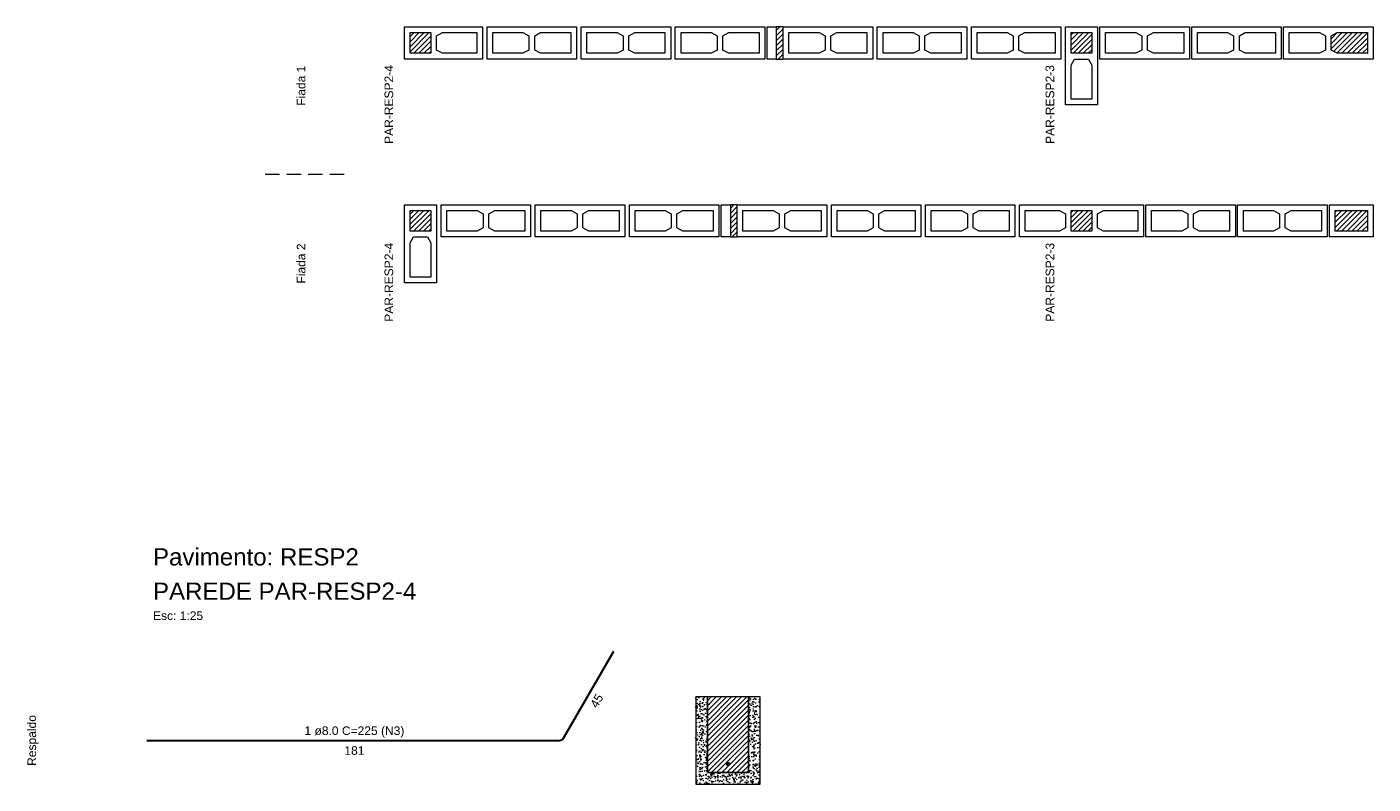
# Model space of a CAD drawing. Header units: millimetres. Extents: x 337 to 624, y -381 to -65.
# Tile 49 of 138: x 474 to 497, y -366 to -353. Entities that reach past the tile are written whole.
import ezdxf

# ---------------------------------------------------------------- set-up
doc = ezdxf.new("R2010")
doc.units = ezdxf.units.MM
doc.header["$MEASUREMENT"] = 0
doc.linetypes.add('Dashed2', pattern=[0.375, 0.25, -0.125])
for name, color, linetype, lineweight in [('Armadura', 7, 'Continuous', 30), ('Armaduras em corte', 14, 'Continuous', 0), ('Descrição da armadura', 7, 'Continuous', 5), ('PA-Ajustes', 8, 'Continuous', 5), ('PA-Graute', 8, 'Continuous', 0), ('PA-Piso', 7, 'Continuous', 20), ('PE-Contrafiamento L', 1, 'Continuous', 13), ('PE-Contrafiamento T', 1, 'Continuous', 5), ('PE-Inteiro', 7, 'Continuous', 5), ('PE-Meio', 1, 'Continuous', 5), ('PE-Meio canaleta', 5, 'Continuous', 5), ('PE-Paredes', 1, 'Continuous', 5), ('PE-Pastilha', 3, 'Continuous', 5), ('Textos armaduras', 7, 'Continuous', 5)]:
    doc.layers.add(name, color=color, linetype=linetype, lineweight=lineweight)
doc.styles.add('Arial', font='arial.ttf')
pattern_1 = [(45, (508.52946, -522.06415), (-0.044194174, 0.044194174), [])]

msp = doc.modelspace()

# ---------------------------------------------------------------- hatches: boundary and pattern name
at = {"layer": 'Armaduras em corte', "linetype": 'Continuous'}
msp.add_hatch(color=14, dxfattribs=at).paths.add_polyline_path([(485.8553, -365.6139), (485.8552, -365.6111), (485.8549, -365.6084), (485.8543, -365.6056), (485.8534, -365.603), (485.8523, -365.6004), (485.8511, -365.5979), (485.8496, -365.5956), (485.8479, -365.5933), (485.846, -365.5913), (485.8439, -365.5894), (485.8417, -365.5877), (485.8393, -365.5862), (485.8369, -365.5849), (485.8343, -365.5838), (485.8316, -365.583), (485.8289, -365.5824), (485.8261, -365.582), (485.8233, -365.5819), (485.8206, -365.582), (485.8178, -365.5824), (485.8151, -365.583), (485.8124, -365.5838), (485.8098, -365.5849), (485.8073, -365.5862), (485.805, -365.5877), (485.8028, -365.5894), (485.8007, -365.5913), (485.7988, -365.5933), (485.7971, -365.5956), (485.7956, -365.5979), (485.7943, -365.6004), (485.7933, -365.603), (485.7924, -365.6056), (485.7918, -365.6084), (485.7915, -365.6111), (485.7913, -365.6139), (485.7915, -365.6167), (485.7918, -365.6195), (485.7924, -365.6222), (485.7933, -365.6249), (485.7943, -365.6274), (485.7956, -365.6299), (485.7971, -365.6323), (485.7988, -365.6345), (485.8007, -365.6365), (485.8028, -365.6384), (485.805, -365.6401), (485.8073, -365.6416), (485.8098, -365.6429), (485.8124, -365.644), (485.8151, -365.6448), (485.8178, -365.6454), (485.8206, -365.6458), (485.8233, -365.6459), (485.8261, -365.6458), (485.8289, -365.6454), (485.8316, -365.6448), (485.8343, -365.644), (485.8369, -365.6429), (485.8393, -365.6416), (485.8417, -365.6401), (485.8439, -365.6384), (485.846, -365.6365), (485.8479, -365.6345), (485.8496, -365.6323), (485.8511, -365.6299), (485.8523, -365.6274), (485.8534, -365.6249), (485.8543, -365.6222), (485.8549, -365.6195), (485.8552, -365.6167)])
at = {"layer": 'PA-Ajustes', "linetype": 'Continuous'}
h = msp.add_hatch(dxfattribs=at)
h.set_pattern_fill('ANSI31', color=8, scale=0.5, style=0)
h.set_pattern_definition(pattern_1)
h.paths.add_polyline_path([(486.6645, -352.769), (486.6645, -353.329), (486.7845, -353.329), (486.7845, -352.769)])
h = msp.add_hatch(dxfattribs=at)
h.set_pattern_fill('ANSI31', color=8, scale=0.5, style=0)
h.set_pattern_definition(pattern_1)
h.paths.add_polyline_path([(485.8645, -355.8683), (485.8645, -356.4283), (485.9845, -356.4283), (485.9845, -355.8683)])
at = {"layer": 'PA-Graute', "linetype": 'Continuous'}
h = msp.add_hatch(dxfattribs=at)
h.set_pattern_fill('ANSI31', color=8, scale=0.5, style=0)
h.set_pattern_definition(pattern_1)
h.paths.add_polyline_path([(480.2845, -352.869), (480.6445, -352.869), (480.6445, -353.229), (480.2845, -353.229)])
h = msp.add_hatch(dxfattribs=at)
h.set_pattern_fill('ANSI31', color=8, scale=0.5, style=0)
h.set_pattern_definition(pattern_1)
h.paths.add_polyline_path([(492.1645, -352.869), (492.1645, -353.229), (491.8045, -353.229), (491.8045, -352.869)])
h = msp.add_hatch(dxfattribs=at)
h.set_pattern_fill('ANSI31', color=8, scale=0.5, style=0)
h.set_pattern_definition(pattern_1)
h.paths.add_polyline_path([(492.1645, -352.869), (492.1645, -353.229), (491.8045, -353.229), (491.8045, -352.869)])
h = msp.add_hatch(dxfattribs=at)
h.set_pattern_fill('ANSI31', color=8, scale=0.5, style=0)
h.set_pattern_definition(pattern_1)
h.paths.add_polyline_path([(496.9649, -353.229), (496.4389, -353.229), (496.3349, -353.173), (496.3349, -352.925), (496.4389, -352.869), (496.9649, -352.869)])
h = msp.add_hatch(dxfattribs=at)
h.set_pattern_fill('ANSI31', color=8, scale=0.5, style=0)
h.set_pattern_definition(pattern_1)
h.paths.add_polyline_path([(480.6445, -355.9683), (480.6445, -356.3283), (480.2845, -356.3283), (480.2845, -355.9683)])
h = msp.add_hatch(dxfattribs=at)
h.set_pattern_fill('ANSI31', color=8, scale=0.5, style=0)
h.set_pattern_definition(pattern_1)
h.paths.add_polyline_path([(491.8045, -355.9683), (492.1645, -355.9683), (492.1645, -356.3283), (491.8045, -356.3283)])
h = msp.add_hatch(dxfattribs=at)
h.set_pattern_fill('ANSI31', color=8, scale=0.5, style=0)
h.set_pattern_definition(pattern_1)
h.paths.add_polyline_path([(491.8045, -355.9683), (492.1645, -355.9683), (492.1645, -356.3283), (491.8045, -356.3283)])
h = msp.add_hatch(dxfattribs=at)
h.set_pattern_fill('ANSI31', color=8, scale=0.5, style=0)
h.set_pattern_definition(pattern_1)
h.paths.add_polyline_path([(496.9649, -356.3283), (496.4049, -356.3283), (496.4049, -355.9683), (496.9649, -355.9683)])
h = msp.add_hatch(dxfattribs=at)
h.set_pattern_fill('ANSI31', color=8, scale=0.5, style=0)
h.set_pattern_definition([(45, (447.327943, -540.71107), (-0.044194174, 0.044194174), [])])
h.paths.add_polyline_path([(485.4633, -365.7659), (486.1833, -365.7659), (486.1833, -364.4459), (485.4633, -364.4459)])
at = {"layer": 'PE-Meio canaleta', "linetype": 'Continuous'}
h = msp.add_hatch(dxfattribs=at)
h.set_pattern_fill('AR-CONC', color=5, scale=0.02, style=0)
h.set_pattern_definition([(50, (447.32794, -540.71107), (0.14345204, -0.01255043), [0.015, -0.165]), (355, (447.32794, -540.71107), (-0.02775027, 0.15043843), [0.012, -0.132]), (100.4514, (447.3399, -540.71212), (0.11570188, 0.13788791), [0.01274804, -0.14022842]), (46.1842, (447.32794, -540.67107), (0.21344821, -0.0331038), [0.0225, -0.2475]), (96.6356, (447.34573, -540.67383), (0.18693254, 0.19482357), [0.01912206, -0.2103426]), (351.1842, (447.32794, -540.67107), (0.1869324, 0.19482372), [0.018, -0.198]), (21, (447.34794, -540.68107), (0.11938141, -0.08052378), [0.015, -0.165]), (326, (447.34794, -540.68107), (0.04866307, 0.14503001), [0.012, -0.132]), (71.4514, (447.35789, -540.68778), (0.16804453, 0.0645061), [0.01274804, -0.14022842]), (37.5, (447.327943, -540.71107), (0.002431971, 0.066578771), [0, -0.1304, 0, -0.134, 0, -0.1325]), (7.5, (447.32794, -540.71107), (0.052613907, 0.078882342), [0, -0.0764, 0, -0.1274, 0, -0.0505]), (327.5, (447.283343, -540.71107), (0.106764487, -0.004510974), [0, -0.05, 0, -0.156, 0, -0.207]), (317.5, (447.26334, -540.71107), (0.116637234, 0.020020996), [0, -0.065, 0, -0.1036, 0, -0.147])])
h.paths.add_polyline_path([(485.2633, -365.9659), (486.3833, -365.9659), (486.3833, -364.4459), (486.1833, -364.4459), (486.1833, -365.7659), (485.4633, -365.7659), (485.4633, -364.4459), (485.2633, -364.4459)])

# ---------------------------------------------------------------- linework, layer by layer
at = {"layer": 'Armadura'}
for p, q in [((482.9564, -365.1659), (483.8333, -363.6471)), ((475.6933, -365.2059), (482.8872, -365.2059))]:
    msp.add_line(p, q, dxfattribs=at)
msp.add_arc((482.8872, -365.1259), 0.08, 270, 330, dxfattribs=at)
at = {"layer": 'Armaduras em corte'}
msp.add_circle((485.8233, -365.6139), 0.032, dxfattribs=at)
at = {"layer": 'PA-Ajustes', "linetype": 'Continuous'}
for points in [[(486.6645, -352.769), (486.6645, -353.329), (486.7845, -353.329), (486.7845, -352.769)], [(485.8645, -355.8683), (485.8645, -356.4283), (485.9845, -356.4283), (485.9845, -355.8683)]]:
    msp.add_lwpolyline(points, close=True, dxfattribs=at)
at = {"layer": 'PA-Piso', "linetype": 'Dashed2'}
msp.add_line((479.1345, -355.3433), (477.6345, -355.3433), dxfattribs=at)
at = {"layer": 'PE-Contrafiamento L', "linetype": 'Continuous'}
for p, q in [((480.1845, -352.769), (481.5445, -352.769)), ((480.1845, -353.329), (480.1845, -352.769)), ((481.5445, -352.769), (481.5445, -353.329)), ((491.7045, -354.129), (491.7045, -352.769)), ((491.7045, -352.769), (492.2645, -352.769)), ((491.7045, -354.129), (491.7045, -352.769)), ((491.7045, -352.769), (492.2645, -352.769)), ((492.2645, -352.769), (492.2645, -354.129)), ((492.2645, -352.769), (492.2645, -354.129)), ((481.5445, -353.329), (480.1845, -353.329)), ((492.2645, -354.129), (491.7045, -354.129)), ((492.2645, -354.129), (491.7045, -354.129)), ((480.1845, -357.2283), (480.1845, -355.8683)), ((480.1845, -355.8683), (480.7445, -355.8683)), ((480.7445, -355.8683), (480.7445, -357.2283)), ((480.7445, -357.2283), (480.1845, -357.2283))]:
    msp.add_line(p, q, dxfattribs=at)
at = {"layer": 'PE-Contrafiamento L', "linetype": 'Continuous', "lineweight": 5}
for p, q in [((480.2845, -352.869), (480.6445, -352.869)), ((480.2845, -353.229), (480.2845, -352.869)), ((480.6445, -352.869), (480.6445, -353.229)), ((480.7445, -352.925), (480.8485, -352.869)), ((480.7445, -353.173), (480.7445, -352.925)), ((480.8485, -352.869), (481.4445, -352.869)), ((481.4445, -352.869), (481.4445, -353.229)), ((491.8045, -353.229), (491.8045, -352.869)), ((491.8045, -352.869), (492.1645, -352.869)), ((491.8045, -353.229), (491.8045, -352.869)), ((491.8045, -352.869), (492.1645, -352.869)), ((492.1645, -352.869), (492.1645, -353.229)), ((492.1645, -352.869), (492.1645, -353.229)), ((480.6445, -353.229), (480.2845, -353.229)), ((480.8485, -353.229), (480.7445, -353.173)), ((481.4445, -353.229), (480.8485, -353.229)), ((492.1645, -353.229), (491.8045, -353.229)), ((492.1645, -353.229), (491.8045, -353.229)), ((491.8045, -353.433), (491.8605, -353.329)), ((491.8045, -353.433), (491.8605, -353.329)), ((491.8045, -354.029), (491.8045, -353.433)), ((491.8045, -354.029), (491.8045, -353.433)), ((491.8605, -353.329), (492.1085, -353.329)), ((491.8605, -353.329), (492.1085, -353.329)), ((492.1085, -353.329), (492.1645, -353.433)), ((492.1085, -353.329), (492.1645, -353.433)), ((492.1645, -353.433), (492.1645, -354.029)), ((492.1645, -353.433), (492.1645, -354.029)), ((492.1645, -354.029), (491.8045, -354.029)), ((492.1645, -354.029), (491.8045, -354.029)), ((480.2845, -356.3283), (480.2845, -355.9683)), ((480.2845, -355.9683), (480.6445, -355.9683)), ((480.6445, -355.9683), (480.6445, -356.3283)), ((480.6445, -356.3283), (480.2845, -356.3283)), ((480.2845, -356.5323), (480.3405, -356.4283)), ((480.2845, -357.1283), (480.2845, -356.5323)), ((480.3405, -356.4283), (480.5885, -356.4283)), ((480.5885, -356.4283), (480.6445, -356.5323)), ((480.6445, -356.5323), (480.6445, -357.1283)), ((480.6445, -357.1283), (480.2845, -357.1283))]:
    msp.add_line(p, q, dxfattribs=at)
at = {"layer": 'PE-Contrafiamento T', "linetype": 'Continuous'}
for p, q in [((490.9045, -355.8683), (493.0645, -355.8683)), ((490.9045, -356.4283), (490.9045, -355.8683)), ((490.9045, -355.8683), (493.0645, -355.8683)), ((490.9045, -356.4283), (490.9045, -355.8683)), ((493.0645, -355.8683), (493.0645, -356.4283)), ((493.0645, -355.8683), (493.0645, -356.4283)), ((493.0645, -356.4283), (490.9045, -356.4283)), ((493.0645, -356.4283), (490.9045, -356.4283))]:
    msp.add_line(p, q, dxfattribs=at)
at = {"layer": 'PE-Contrafiamento T', "linetype": 'Continuous', "lineweight": 5}
for p, q in [((491.0045, -355.9683), (491.6005, -355.9683)), ((491.0045, -356.3283), (491.0045, -355.9683)), ((491.0045, -355.9683), (491.6005, -355.9683)), ((491.0045, -356.3283), (491.0045, -355.9683)), ((491.6005, -355.9683), (491.7045, -356.0243)), ((491.6005, -355.9683), (491.7045, -356.0243)), ((491.7045, -356.0243), (491.7045, -356.2723)), ((491.7045, -356.0243), (491.7045, -356.2723)), ((491.8045, -355.9683), (492.1645, -355.9683)), ((491.8045, -356.3283), (491.8045, -355.9683)), ((491.8045, -355.9683), (492.1645, -355.9683)), ((491.8045, -356.3283), (491.8045, -355.9683)), ((492.1645, -355.9683), (492.1645, -356.3283)), ((492.1645, -355.9683), (492.1645, -356.3283)), ((492.2645, -356.0243), (492.3685, -355.9683)), ((492.2645, -356.0243), (492.3685, -355.9683)), ((492.2645, -356.2723), (492.2645, -356.0243)), ((492.2645, -356.2723), (492.2645, -356.0243)), ((492.3685, -355.9683), (492.9645, -355.9683)), ((492.3685, -355.9683), (492.9645, -355.9683)), ((492.9645, -355.9683), (492.9645, -356.3283)), ((492.9645, -355.9683), (492.9645, -356.3283)), ((491.6005, -356.3283), (491.0045, -356.3283)), ((491.6005, -356.3283), (491.0045, -356.3283)), ((491.7045, -356.2723), (491.6005, -356.3283)), ((491.7045, -356.2723), (491.6005, -356.3283)), ((492.1645, -356.3283), (491.8045, -356.3283)), ((492.1645, -356.3283), (491.8045, -356.3283)), ((492.3685, -356.3283), (492.2645, -356.2723)), ((492.3685, -356.3283), (492.2645, -356.2723)), ((492.9645, -356.3283), (492.3685, -356.3283)), ((492.9645, -356.3283), (492.3685, -356.3283))]:
    msp.add_line(p, q, dxfattribs=at)
at = {"layer": 'PE-Inteiro', "linetype": 'Continuous'}
for p, q in [((481.6245, -352.769), (483.1845, -352.769)), ((481.6245, -353.329), (481.6245, -352.769)), ((483.1845, -352.769), (483.1845, -353.329)), ((483.2645, -352.769), (484.8245, -352.769)), ((483.2645, -353.329), (483.2645, -352.769)), ((484.8245, -352.769), (484.8245, -353.329)), ((484.9045, -352.769), (486.4645, -352.769)), ((484.9045, -353.329), (484.9045, -352.769)), ((486.4645, -352.769), (486.4645, -353.329)), ((486.7845, -352.769), (488.3445, -352.769)), ((486.7845, -353.329), (486.7845, -352.769)), ((488.3445, -352.769), (488.3445, -353.329)), ((488.4245, -352.769), (489.9845, -352.769)), ((488.4245, -353.329), (488.4245, -352.769)), ((489.9845, -352.769), (489.9845, -353.329)), ((490.0645, -352.769), (491.6245, -352.769)), ((490.0645, -353.329), (490.0645, -352.769)), ((491.6245, -352.769), (491.6245, -353.329)), ((492.3045, -352.769), (493.8645, -352.769)), ((492.3045, -353.329), (492.3045, -352.769)), ((493.8645, -352.769), (493.8645, -353.329)), ((493.9045, -352.769), (495.4645, -352.769)), ((493.9045, -353.329), (493.9045, -352.769)), ((495.4645, -352.769), (495.4645, -353.329)), ((495.5049, -353.329), (495.5049, -352.769)), ((495.5049, -352.769), (497.0649, -352.769)), ((497.0649, -352.769), (497.0649, -353.329)), ((483.1845, -353.329), (481.6245, -353.329)), ((484.8245, -353.329), (483.2645, -353.329)), ((486.4645, -353.329), (484.9045, -353.329)), ((488.3445, -353.329), (486.7845, -353.329)), ((489.9845, -353.329), (488.4245, -353.329)), ((491.6245, -353.329), (490.0645, -353.329)), ((493.8645, -353.329), (492.3045, -353.329)), ((495.4645, -353.329), (493.9045, -353.329)), ((497.0649, -353.329), (495.5049, -353.329)), ((480.8245, -355.8683), (482.3845, -355.8683)), ((480.8245, -356.4283), (480.8245, -355.8683)), ((482.3845, -355.8683), (482.3845, -356.4283)), ((482.4645, -355.8683), (484.0245, -355.8683)), ((482.4645, -356.4283), (482.4645, -355.8683)), ((484.0245, -355.8683), (484.0245, -356.4283)), ((484.1045, -355.8683), (485.6645, -355.8683)), ((484.1045, -356.4283), (484.1045, -355.8683)), ((485.6645, -355.8683), (485.6645, -356.4283)), ((485.9845, -355.8683), (487.5445, -355.8683)), ((485.9845, -356.4283), (485.9845, -355.8683)), ((487.5445, -355.8683), (487.5445, -356.4283)), ((487.6245, -355.8683), (489.1845, -355.8683)), ((487.6245, -356.4283), (487.6245, -355.8683)), ((489.1845, -355.8683), (489.1845, -356.4283)), ((489.2645, -355.8683), (490.8245, -355.8683)), ((489.2645, -356.4283), (489.2645, -355.8683)), ((490.8245, -355.8683), (490.8245, -356.4283)), ((493.1045, -355.8683), (494.6645, -355.8683)), ((493.1045, -356.4283), (493.1045, -355.8683)), ((494.6645, -355.8683), (494.6645, -356.4283)), ((494.7045, -355.8683), (496.2645, -355.8683)), ((494.7045, -356.4283), (494.7045, -355.8683)), ((496.2645, -355.8683), (496.2645, -356.4283)), ((482.3845, -356.4283), (480.8245, -356.4283)), ((484.0245, -356.4283), (482.4645, -356.4283)), ((485.6645, -356.4283), (484.1045, -356.4283)), ((487.5445, -356.4283), (485.9845, -356.4283)), ((489.1845, -356.4283), (487.6245, -356.4283)), ((490.8245, -356.4283), (489.2645, -356.4283)), ((494.6645, -356.4283), (493.1045, -356.4283)), ((496.2645, -356.4283), (494.7045, -356.4283))]:
    msp.add_line(p, q, dxfattribs=at)
at = {"layer": 'PE-Inteiro', "linetype": 'Continuous', "lineweight": 5}
for p, q in [((481.7245, -352.869), (482.2505, -352.869)), ((481.7245, -353.229), (481.7245, -352.869)), ((482.2505, -352.869), (482.3545, -352.925)), ((482.3545, -352.925), (482.3545, -353.173)), ((482.4545, -352.925), (482.5585, -352.869)), ((482.4545, -353.173), (482.4545, -352.925)), ((482.5585, -352.869), (483.0845, -352.869)), ((483.0845, -352.869), (483.0845, -353.229)), ((483.3645, -352.869), (483.8905, -352.869)), ((483.3645, -353.229), (483.3645, -352.869)), ((483.8905, -352.869), (483.9945, -352.925)), ((483.9945, -352.925), (483.9945, -353.173)), ((484.0945, -352.925), (484.1985, -352.869)), ((484.0945, -353.173), (484.0945, -352.925)), ((484.1985, -352.869), (484.7245, -352.869)), ((484.7245, -352.869), (484.7245, -353.229)), ((485.0045, -352.869), (485.5305, -352.869)), ((485.0045, -353.229), (485.0045, -352.869)), ((485.5305, -352.869), (485.6345, -352.925)), ((485.6345, -352.925), (485.6345, -353.173)), ((485.7345, -352.925), (485.8385, -352.869)), ((485.7345, -353.173), (485.7345, -352.925)), ((485.8385, -352.869), (486.3645, -352.869)), ((486.3645, -352.869), (486.3645, -353.229)), ((486.8845, -352.869), (487.4105, -352.869)), ((486.8845, -353.229), (486.8845, -352.869)), ((487.4105, -352.869), (487.5145, -352.925)), ((487.5145, -352.925), (487.5145, -353.173)), ((487.6145, -352.925), (487.7185, -352.869)), ((487.6145, -353.173), (487.6145, -352.925)), ((487.7185, -352.869), (488.2445, -352.869)), ((488.2445, -352.869), (488.2445, -353.229)), ((488.5245, -352.869), (489.0505, -352.869)), ((488.5245, -353.229), (488.5245, -352.869)), ((489.0505, -352.869), (489.1545, -352.925)), ((489.1545, -352.925), (489.1545, -353.173)), ((489.2545, -352.925), (489.3585, -352.869)), ((489.2545, -353.173), (489.2545, -352.925)), ((489.3585, -352.869), (489.8845, -352.869)), ((489.8845, -352.869), (489.8845, -353.229)), ((490.1645, -352.869), (490.6905, -352.869)), ((490.1645, -353.229), (490.1645, -352.869)), ((490.6905, -352.869), (490.7945, -352.925)), ((490.7945, -352.925), (490.7945, -353.173)), ((490.8945, -352.925), (490.9985, -352.869)), ((490.8945, -353.173), (490.8945, -352.925)), ((490.9985, -352.869), (491.5245, -352.869)), ((491.5245, -352.869), (491.5245, -353.229)), ((492.4045, -352.869), (492.9305, -352.869)), ((492.4045, -353.229), (492.4045, -352.869)), ((492.9305, -352.869), (493.0345, -352.925)), ((493.0345, -352.925), (493.0345, -353.173)), ((493.1345, -352.925), (493.2385, -352.869)), ((493.1345, -353.173), (493.1345, -352.925)), ((493.2385, -352.869), (493.7645, -352.869)), ((493.7645, -352.869), (493.7645, -353.229)), ((494.0045, -352.869), (494.5305, -352.869)), ((494.0045, -353.229), (494.0045, -352.869)), ((494.5305, -352.869), (494.6345, -352.925)), ((494.6345, -352.925), (494.6345, -353.173)), ((494.7345, -352.925), (494.8385, -352.869)), ((494.7345, -353.173), (494.7345, -352.925)), ((494.8385, -352.869), (495.3645, -352.869)), ((495.3645, -352.869), (495.3645, -353.229)), ((495.6049, -352.869), (496.1309, -352.869)), ((495.6049, -353.229), (495.6049, -352.869)), ((496.1309, -352.869), (496.2349, -352.925)), ((496.2349, -352.925), (496.2349, -353.173)), ((496.3349, -352.925), (496.4389, -352.869)), ((496.3349, -353.173), (496.3349, -352.925)), ((496.4389, -352.869), (496.9649, -352.869)), ((496.9649, -352.869), (496.9649, -353.229)), ((482.2505, -353.229), (481.7245, -353.229)), ((482.3545, -353.173), (482.2505, -353.229)), ((482.5585, -353.229), (482.4545, -353.173)), ((483.0845, -353.229), (482.5585, -353.229)), ((483.8905, -353.229), (483.3645, -353.229)), ((483.9945, -353.173), (483.8905, -353.229)), ((484.1985, -353.229), (484.0945, -353.173)), ((484.7245, -353.229), (484.1985, -353.229)), ((485.5305, -353.229), (485.0045, -353.229)), ((485.6345, -353.173), (485.5305, -353.229)), ((485.8385, -353.229), (485.7345, -353.173)), ((486.3645, -353.229), (485.8385, -353.229)), ((487.4105, -353.229), (486.8845, -353.229)), ((487.5145, -353.173), (487.4105, -353.229)), ((487.7185, -353.229), (487.6145, -353.173)), ((488.2445, -353.229), (487.7185, -353.229)), ((489.0505, -353.229), (488.5245, -353.229)), ((489.1545, -353.173), (489.0505, -353.229)), ((489.3585, -353.229), (489.2545, -353.173)), ((489.8845, -353.229), (489.3585, -353.229)), ((490.6905, -353.229), (490.1645, -353.229)), ((490.7945, -353.173), (490.6905, -353.229)), ((490.9985, -353.229), (490.8945, -353.173)), ((491.5245, -353.229), (490.9985, -353.229)), ((492.9305, -353.229), (492.4045, -353.229)), ((493.0345, -353.173), (492.9305, -353.229)), ((493.2385, -353.229), (493.1345, -353.173)), ((493.7645, -353.229), (493.2385, -353.229)), ((494.5305, -353.229), (494.0045, -353.229)), ((494.6345, -353.173), (494.5305, -353.229)), ((494.8385, -353.229), (494.7345, -353.173)), ((495.3645, -353.229), (494.8385, -353.229)), ((496.1309, -353.229), (495.6049, -353.229)), ((496.2349, -353.173), (496.1309, -353.229)), ((496.4389, -353.229), (496.3349, -353.173)), ((496.9649, -353.229), (496.4389, -353.229)), ((480.9245, -355.9683), (481.4505, -355.9683)), ((480.9245, -356.3283), (480.9245, -355.9683)), ((481.4505, -355.9683), (481.5545, -356.0243)), ((481.5545, -356.0243), (481.5545, -356.2723)), ((481.6545, -356.0243), (481.7585, -355.9683)), ((481.6545, -356.2723), (481.6545, -356.0243)), ((481.7585, -355.9683), (482.2845, -355.9683)), ((482.2845, -355.9683), (482.2845, -356.3283)), ((482.5645, -355.9683), (483.0905, -355.9683)), ((482.5645, -356.3283), (482.5645, -355.9683)), ((483.0905, -355.9683), (483.1945, -356.0243)), ((483.1945, -356.0243), (483.1945, -356.2723)), ((483.2945, -356.0243), (483.3985, -355.9683)), ((483.2945, -356.2723), (483.2945, -356.0243)), ((483.3985, -355.9683), (483.9245, -355.9683)), ((483.9245, -355.9683), (483.9245, -356.3283)), ((484.2045, -355.9683), (484.7305, -355.9683)), ((484.2045, -356.3283), (484.2045, -355.9683)), ((484.7305, -355.9683), (484.8345, -356.0243)), ((484.8345, -356.0243), (484.8345, -356.2723)), ((484.9345, -356.0243), (485.0385, -355.9683)), ((484.9345, -356.2723), (484.9345, -356.0243)), ((485.0385, -355.9683), (485.5645, -355.9683)), ((485.5645, -355.9683), (485.5645, -356.3283)), ((486.0845, -355.9683), (486.6105, -355.9683)), ((486.0845, -356.3283), (486.0845, -355.9683)), ((486.6105, -355.9683), (486.7145, -356.0243)), ((486.7145, -356.0243), (486.7145, -356.2723)), ((486.8145, -356.0243), (486.9185, -355.9683)), ((486.8145, -356.2723), (486.8145, -356.0243)), ((486.9185, -355.9683), (487.4445, -355.9683)), ((487.4445, -355.9683), (487.4445, -356.3283)), ((487.7245, -355.9683), (488.2505, -355.9683)), ((487.7245, -356.3283), (487.7245, -355.9683)), ((488.2505, -355.9683), (488.3545, -356.0243)), ((488.3545, -356.0243), (488.3545, -356.2723)), ((488.4545, -356.0243), (488.5585, -355.9683)), ((488.4545, -356.2723), (488.4545, -356.0243)), ((488.5585, -355.9683), (489.0845, -355.9683)), ((489.0845, -355.9683), (489.0845, -356.3283)), ((489.3645, -355.9683), (489.8905, -355.9683)), ((489.3645, -356.3283), (489.3645, -355.9683)), ((489.8905, -355.9683), (489.9945, -356.0243)), ((489.9945, -356.0243), (489.9945, -356.2723)), ((490.0945, -356.0243), (490.1985, -355.9683)), ((490.0945, -356.2723), (490.0945, -356.0243)), ((490.1985, -355.9683), (490.7245, -355.9683)), ((490.7245, -355.9683), (490.7245, -356.3283)), ((493.2045, -355.9683), (493.7305, -355.9683)), ((493.2045, -356.3283), (493.2045, -355.9683)), ((493.7305, -355.9683), (493.8345, -356.0243)), ((493.8345, -356.0243), (493.8345, -356.2723)), ((493.9345, -356.0243), (494.0385, -355.9683)), ((493.9345, -356.2723), (493.9345, -356.0243)), ((494.0385, -355.9683), (494.5645, -355.9683)), ((494.5645, -355.9683), (494.5645, -356.3283)), ((494.8045, -355.9683), (495.3305, -355.9683)), ((494.8045, -356.3283), (494.8045, -355.9683)), ((495.3305, -355.9683), (495.4345, -356.0243)), ((495.4345, -356.0243), (495.4345, -356.2723)), ((495.5345, -356.0243), (495.6385, -355.9683)), ((495.5345, -356.2723), (495.5345, -356.0243)), ((495.6385, -355.9683), (496.1645, -355.9683)), ((496.1645, -355.9683), (496.1645, -356.3283)), ((481.4505, -356.3283), (480.9245, -356.3283)), ((481.5545, -356.2723), (481.4505, -356.3283)), ((481.7585, -356.3283), (481.6545, -356.2723)), ((482.2845, -356.3283), (481.7585, -356.3283)), ((483.0905, -356.3283), (482.5645, -356.3283)), ((483.1945, -356.2723), (483.0905, -356.3283)), ((483.3985, -356.3283), (483.2945, -356.2723)), ((483.9245, -356.3283), (483.3985, -356.3283)), ((484.7305, -356.3283), (484.2045, -356.3283)), ((484.8345, -356.2723), (484.7305, -356.3283)), ((485.0385, -356.3283), (484.9345, -356.2723)), ((485.5645, -356.3283), (485.0385, -356.3283)), ((486.6105, -356.3283), (486.0845, -356.3283)), ((486.7145, -356.2723), (486.6105, -356.3283)), ((486.9185, -356.3283), (486.8145, -356.2723)), ((487.4445, -356.3283), (486.9185, -356.3283)), ((488.2505, -356.3283), (487.7245, -356.3283)), ((488.3545, -356.2723), (488.2505, -356.3283)), ((488.5585, -356.3283), (488.4545, -356.2723)), ((489.0845, -356.3283), (488.5585, -356.3283)), ((489.8905, -356.3283), (489.3645, -356.3283)), ((489.9945, -356.2723), (489.8905, -356.3283)), ((490.1985, -356.3283), (490.0945, -356.2723)), ((490.7245, -356.3283), (490.1985, -356.3283)), ((493.7305, -356.3283), (493.2045, -356.3283)), ((493.8345, -356.2723), (493.7305, -356.3283)), ((494.0385, -356.3283), (493.9345, -356.2723)), ((494.5645, -356.3283), (494.0385, -356.3283)), ((495.3305, -356.3283), (494.8045, -356.3283)), ((495.4345, -356.2723), (495.3305, -356.3283)), ((495.6385, -356.3283), (495.5345, -356.2723)), ((496.1645, -356.3283), (495.6385, -356.3283))]:
    msp.add_line(p, q, dxfattribs=at)
at = {"layer": 'PE-Meio', "linetype": 'Continuous'}
for p, q in [((496.3049, -356.4283), (496.3049, -355.8683)), ((496.3049, -355.8683), (497.0649, -355.8683)), ((497.0649, -355.8683), (497.0649, -356.4283)), ((497.0649, -356.4283), (496.3049, -356.4283))]:
    msp.add_line(p, q, dxfattribs=at)
at = {"layer": 'PE-Meio', "linetype": 'Continuous', "lineweight": 5}
for p, q in [((496.4049, -356.3283), (496.4049, -355.9683)), ((496.4049, -355.9683), (496.9649, -355.9683)), ((496.9649, -355.9683), (496.9649, -356.3283)), ((496.9649, -356.3283), (496.4049, -356.3283))]:
    msp.add_line(p, q, dxfattribs=at)
at = {"layer": 'PE-Meio canaleta', "linetype": 'Continuous'}
for p, q in [((485.4633, -364.4459), (485.2633, -364.4459)), ((485.2633, -364.4459), (485.2633, -365.9659)), ((485.4633, -365.7659), (485.4633, -364.4459)), ((486.3833, -364.4459), (486.1833, -364.4459)), ((486.1833, -364.4459), (486.1833, -365.7659)), ((486.3833, -365.9659), (486.3833, -364.4459)), ((486.1833, -365.7659), (485.4633, -365.7659)), ((485.2633, -365.9659), (486.3833, -365.9659))]:
    msp.add_line(p, q, dxfattribs=at)
at = {"layer": 'PE-Meio canaleta', "linetype": 'Continuous', "lineweight": 5}
for p, q in [((486.1833, -364.4459), (485.4633, -364.4459)), ((485.4633, -364.4459), (485.4633, -365.7659)), ((486.1833, -365.7659), (486.1833, -364.4459)), ((485.4633, -365.7659), (486.1833, -365.7659))]:
    msp.add_line(p, q, dxfattribs=at)
at = {"layer": 'PE-Meio canaleta'}
msp.add_lwpolyline([(485.2633, -365.9659), (486.3833, -365.9659), (486.3833, -364.4459), (486.1833, -364.4459), (486.1833, -365.7659), (485.4633, -365.7659), (485.4633, -364.4459), (485.2633, -364.4459)], close=True, dxfattribs=at)
at = {"layer": 'PE-Pastilha', "linetype": 'Continuous'}
for p, q in [((486.5045, -352.769), (486.6645, -352.769)), ((486.5045, -353.329), (486.5045, -352.769)), ((486.6645, -352.769), (486.6645, -353.329)), ((486.6645, -353.329), (486.5045, -353.329)), ((485.7045, -355.8683), (485.8645, -355.8683)), ((485.7045, -356.4283), (485.7045, -355.8683)), ((485.8645, -355.8683), (485.8645, -356.4283)), ((485.8645, -356.4283), (485.7045, -356.4283))]:
    msp.add_line(p, q, dxfattribs=at)

# ---------------------------------------------------------------- texts
at = {"layer": 'Descrição da armadura', "insert": (479.3133, -365.1559), "char_height": 0.15, "width": 3.481784, "attachment_point": 8, "line_spacing_factor": 0.9, "style": 'Arial'}
msp.add_mtext('1 ø8.0 C=225 (N3)', dxfattribs=at)
at = {"layer": 'PE-Paredes', "char_height": 0.15, "rotation": 90.00021, "line_spacing_factor": 0.9, "style": 'Arial'}
for s, insert, width, attachment_point in [('Fiada 1', (478.3845, -353.7937), 1.437561, 5), ('PAR-RESP2-4', (479.99, -353.434), 2.788704, 9), ('PAR-RESP2-3', (491.51, -353.434), 2.788704, 9), ('Fiada 2', (478.3845, -356.893), 1.437561, 5), ('PAR-RESP2-4', (479.99, -356.5333), 2.788704, 9), ('PAR-RESP2-3', (491.51, -356.5333), 2.788704, 9), ('Respaldo', (473.7133, -365.2059), 1.810503, 5)]:
    msp.add_mtext(s, dxfattribs=dict(at, insert=insert, width=width, attachment_point=attachment_point))
at = {"layer": 'PE-Paredes', "attachment_point": 7, "line_spacing_factor": 0.9, "style": 'Arial'}
for s, insert, char_height, width in [('Pavimento: RESP2', (475.8033, -362.1601), 0.3, 7.214848), ('PAREDE PAR-RESP2-4', (475.8033, -362.7581), 0.3, 9.218354), ('Esc: 1:25', (475.8033, -363.1076), 0.15, 1.78718)]:
    msp.add_mtext(s, dxfattribs=dict(at, insert=insert, char_height=char_height, width=width))
at = {"layer": 'Textos armaduras', "insert": (483.4699, -364.4765), "char_height": 0.15, "width": 0.866006, "attachment_point": 2, "rotation": 60.00014, "line_spacing_factor": 0.9, "style": 'Arial'}
msp.add_mtext('45', dxfattribs=at)
at = {"layer": 'Textos armaduras', "insert": (479.3133, -365.3059), "char_height": 0.15, "width": 1.099009, "attachment_point": 2, "line_spacing_factor": 0.9, "style": 'Arial'}
msp.add_mtext('181', dxfattribs=at)

doc.saveas('drawing.dxf')
